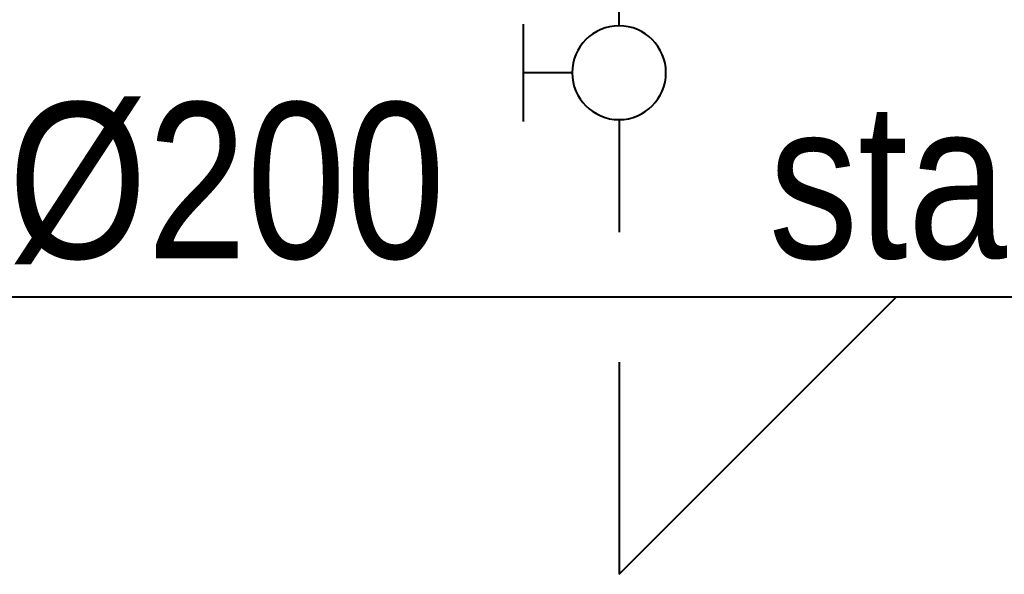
# Model space of a CAD drawing. Header units: centimetres. Extents: x 1912 to 37354, y 4932 to 6633.
# Tile 52 of 236: x 13932 to 14008, y 5563 to 5605. Entities that reach past the tile are written whole.
import ezdxf

# ---------------------------------------------------------------- set-up
doc = ezdxf.new("R2010")
doc.units = ezdxf.units.CM
doc.layers.add('IS_Gaz', color=40, linetype='Continuous', lineweight=40)
doc.layers.add('IS_Opis', color=250, linetype='Continuous', lineweight=9)
doc.styles.add('styl1', font='ARIALN.TTF')

# ---------------------------------------------------------------- blocks, each defined once
blk = doc.blocks.new('zaworifiltr')
at = {"layer": 'IS_Gaz', "color": 18, "true_color": 0x000000}
for p, q in [((15171.814, -2986.202), (15171.814, -2993.702)), ((15175.564, -2989.952), (15171.814, -2989.952)), ((15179.173, -2993.56), (15179.173, -2996.078)), ((15181.357, -2996.078), (15176.988, -2996.078)), ((15176.988, -2996.078), (15176.988, -3000.446)), ((15181.357, -3009.184), (15181.357, -2996.078)), ((15176.988, -3000.446), (15172.62, -3002.631)), ((15172.62, -3002.631), (15174.804, -3005.907)), ((15174.804, -3005.907), (15176.988, -3004.815)), ((15176.988, -3004.815), (15176.988, -3009.184)), ((15176.988, -3009.184), (15181.357, -3009.184)), ((15179.173, -3010.531), (15179.173, -3009.184)), ((15184.173, -3010.531), (15179.173, -3010.531))]:
    blk.add_line(p, q, dxfattribs=at)
blk.add_circle((15179.173, -2989.952), 3.609, dxfattribs=at)

msp = doc.modelspace()

# ---------------------------------------------------------------- linework, layer by layer
at = {"layer": 'IS_Gaz'}
for p, q in [((13978.408, 5597.606), (13978.408, 5588.934)), ((14089.736, 5583.934), (13919.736, 5583.934)), ((13978.408, 5562.606), (13999.736, 5583.934)), ((13978.408, 5578.934), (13978.408, 5562.606))]:
    msp.add_line(p, q, dxfattribs=at)

# ---------------------------------------------------------------- block references
at = {"layer": 'IS_Opis', "xscale": -1, "rotation": 180}
msp.add_blockref('zaworifiltr', (-1200.765, 2611.263), dxfattribs=at)

# ---------------------------------------------------------------- texts
at = {"layer": 'IS_Opis', "char_height": 12, "width": 131.32924, "attachment_point": 2, "line_spacing_factor": 0.938532, "style": 'styl1'}
for insert in [(13935.601, 5598.928), (14019.351, 5598.928)]:
    msp.add_mtext('stal %%C200', dxfattribs=dict(at, insert=insert))

doc.saveas('drawing.dxf')
